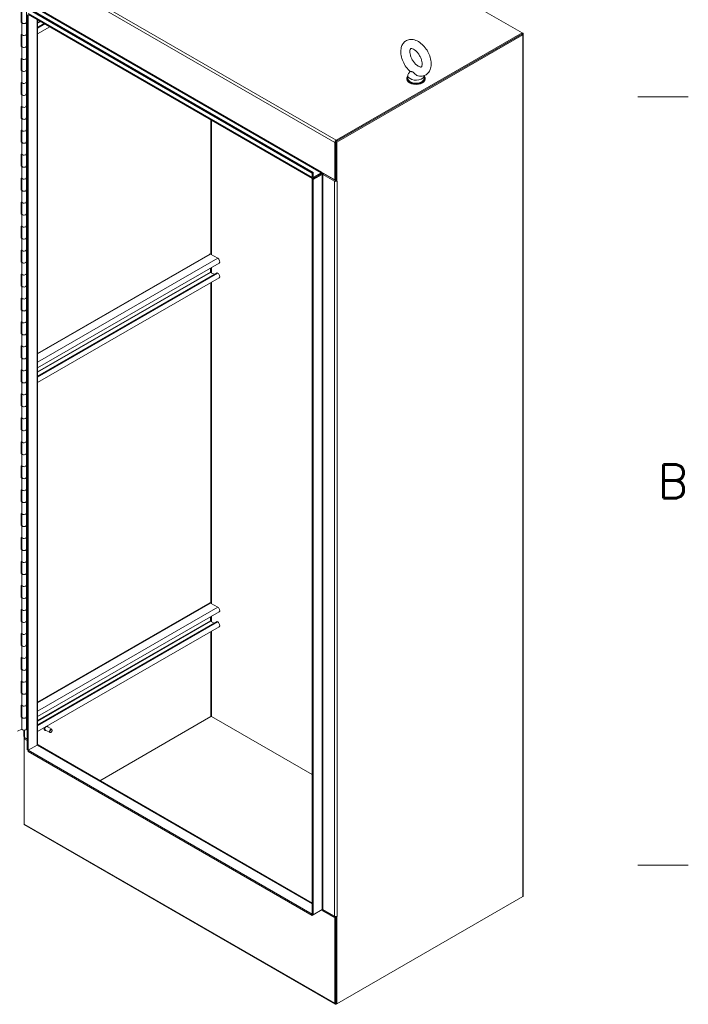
# Model space of a CAD drawing. Header units: inches. Extents: x 3 to 371, y 8 to 234.
# Tile 50 of 51: x 333 to 368, y 154 to 206. Entities that reach past the tile are written whole.
import ezdxf

# ---------------------------------------------------------------- set-up
doc = ezdxf.new("R2010")
doc.units = ezdxf.units.IN
doc.header["$LTSCALE"] = 22
doc.header["$MEASUREMENT"] = 0
doc.layers.get('0').update_dxf_attribs({"lineweight": 0})
for name, color, linetype, lineweight in [('Border (ANSI)', 7, 'Continuous', 5), ('Visible (ANSI)', 7, 'Continuous', 5), ('Visible Narrow (ANSI)', 7, 'Continuous', 5)]:
    doc.layers.add(name, color=color, linetype=linetype, lineweight=lineweight)
doc.styles.add('Note Text (ANSI)', font='RomanS.shx')

# ---------------------------------------------------------------- blocks, each defined once
blk = doc.blocks.new('Borders Default Border')
at = {"layer": 'Border (ANSI)'}
for p, q in [((16.62, 9.1667), (16.74, 9.1667)), ((16.62, 7.3333), (16.74, 7.3333))]:
    blk.add_line(p, q, dxfattribs=at)
at = {"layer": 'Border (ANSI)', "insert": (16.6668, 8.2092), "char_height": 0.08, "attachment_point": 7, "style": 'Note Text (ANSI)'}
blk.add_mtext('B', dxfattribs=at)

msp = doc.modelspace()

# ---------------------------------------------------------------- linework, layer by layer
at = {"layer": 'Visible (ANSI)'}
for p, q in [((343.2615, 214.4345), (359.5616, 205.0236)), ((333.3144, 205.589), (333.3144, 206.2177)), ((333.5685, 205.589), (333.5685, 206.2177)), ((333.6481, 206.2711), (348.553, 197.6658)), ((333.6991, 206.3006), (348.604, 197.6952)), ((333.2908, 205.5681), (333.2908, 206.1968)), ((333.5971, 167.3996), (333.5971, 205.9863)), ((333.6481, 167.3702), (333.6481, 205.9568)), ((348.5729, 197.3859), (333.668, 205.9913)), ((334.1527, 205.7115), (334.1527, 167.6845)), ((333.2908, 205.6116), (333.3144, 205.6231)), ((333.3154, 205.58), (333.2908, 205.5681)), ((333.3163, 204.9477), (333.3163, 205.5764)), ((333.5685, 205.5954), (333.5971, 205.5866)), ((333.5685, 204.9603), (333.5685, 205.589)), ((334.4909, 205.5162), (334.1527, 205.321)), ((334.7856, 205.3461), (334.1527, 204.9807)), ((333.2908, 204.9393), (333.3163, 204.9517)), ((333.2908, 204.3106), (333.2908, 204.9393)), ((333.3144, 204.3316), (333.3144, 204.9508)), ((333.5685, 205.0034), (333.5971, 204.9943)), ((333.5971, 204.9579), (333.5685, 204.9667)), ((333.5685, 204.3316), (333.5685, 204.9603)), ((349.7951, 199.326), (359.5446, 204.9549)), ((359.5616, 205.0236), (349.8121, 199.3947)), ((359.5616, 204.9647), (349.8121, 199.3358)), ((349.8461, 199.2965), (359.5956, 204.9254)), ((359.5616, 205.0236), (359.5956, 205.004)), ((359.5616, 204.9647), (359.5616, 205.0236)), ((359.6238, 204.9647), (359.6238, 159.7373)), ((333.2908, 204.3542), (333.3144, 204.3657)), ((333.3154, 204.3226), (333.2908, 204.3106)), ((333.3163, 203.6903), (333.3163, 204.319)), ((333.5685, 204.3379), (333.5971, 204.3292)), ((333.5685, 203.7029), (333.5685, 204.3316)), ((333.2908, 203.6819), (333.3163, 203.6943)), ((333.2908, 203.0532), (333.2908, 203.6819)), ((333.3144, 203.0742), (333.3144, 203.6934)), ((333.5685, 203.746), (333.5971, 203.7368)), ((333.5971, 203.7005), (333.5685, 203.7092)), ((333.5685, 203.0742), (333.5685, 203.7029)), ((333.2908, 203.0968), (333.3144, 203.1083)), ((333.3154, 203.0652), (333.2908, 203.0532)), ((333.3163, 202.4329), (333.3163, 203.0616)), ((333.5685, 203.0805), (333.5971, 203.0718)), ((333.5685, 202.4455), (333.5685, 203.0742)), ((353.5165, 202.6365), (353.5165, 202.5972)), ((353.5666, 202.7936), (353.5666, 202.6365)), ((353.6869, 203.0041), (353.6029, 202.8937)), ((354.429, 202.7853), (354.429, 202.6365)), ((354.479, 202.6365), (354.479, 202.5972)), ((333.2908, 202.4245), (333.3163, 202.4369)), ((333.2908, 201.7958), (333.2908, 202.4245)), ((333.3144, 201.8168), (333.3144, 202.436)), ((333.5685, 202.4886), (333.5971, 202.4794)), ((333.5971, 202.4431), (333.5685, 202.4518)), ((333.5685, 201.8168), (333.5685, 202.4455)), ((333.2908, 201.8394), (333.3144, 201.8509)), ((333.3154, 201.8078), (333.2908, 201.7958)), ((333.3163, 201.1755), (333.3163, 201.8042)), ((333.5685, 201.8231), (333.5971, 201.8144)), ((333.5685, 201.1881), (333.5685, 201.8168)), ((333.2908, 201.1671), (333.3163, 201.1795)), ((333.2908, 200.5384), (333.2908, 201.1671)), ((333.3144, 200.5594), (333.3144, 201.1786)), ((333.5685, 201.2312), (333.5971, 201.222)), ((333.5971, 201.1857), (333.5685, 201.1944)), ((333.5685, 200.5594), (333.5685, 201.1881)), ((333.2908, 200.582), (333.3144, 200.5935)), ((333.3154, 200.5504), (333.2908, 200.5384)), ((333.3163, 199.9181), (333.3163, 200.5468)), ((333.5685, 200.5657), (333.5971, 200.557)), ((333.5685, 199.9307), (333.5685, 200.5594)), ((333.2908, 199.9097), (333.3163, 199.9221)), ((333.2908, 199.281), (333.2908, 199.9097)), ((333.3144, 199.3019), (333.3144, 199.9212)), ((333.5685, 199.9738), (333.5971, 199.9646)), ((333.5971, 199.9283), (333.5685, 199.937)), ((333.5685, 199.3019), (333.5685, 199.9307)), ((333.2908, 199.3246), (333.3144, 199.3361)), ((333.3154, 199.293), (333.2908, 199.281)), ((333.3163, 198.6606), (333.3163, 199.2893)), ((333.5685, 199.3083), (333.5971, 199.2996)), ((333.5685, 198.6732), (333.5685, 199.3019)), ((349.7441, 199.2769), (349.7441, 197.3121)), ((349.7951, 197.2631), (349.7951, 199.326)), ((349.7951, 199.326), (349.8461, 199.2965)), ((349.7951, 197.3416), (349.7951, 199.3063)), ((349.8461, 197.2337), (349.8461, 199.2965)), ((333.2908, 198.6523), (333.3163, 198.6647)), ((333.2908, 198.0236), (333.2908, 198.6523)), ((333.3144, 198.0445), (333.3144, 198.6638)), ((333.5685, 198.7164), (333.5971, 198.7072)), ((333.5971, 198.6709), (333.5685, 198.6796)), ((333.5685, 198.0445), (333.5685, 198.6732)), ((333.2908, 198.0672), (333.3144, 198.0787)), ((333.3154, 198.0356), (333.2908, 198.0236)), ((333.3163, 197.4032), (333.3163, 198.0319)), ((333.5685, 198.0509), (333.5971, 198.0422)), ((333.5685, 197.4158), (333.5685, 198.0445)), ((333.5685, 197.459), (333.5971, 197.4498)), ((333.5971, 197.4135), (333.5685, 197.4222)), ((333.5685, 196.7871), (333.5685, 197.4158)), ((348.604, 197.6952), (348.553, 197.6658)), ((348.553, 197.6658), (348.553, 197.43)), ((349.0295, 197.6265), (348.553, 197.3514)), ((348.604, 197.6952), (348.604, 197.4594)), ((348.604, 197.322), (349.0805, 197.5971)), ((348.621, 197.4496), (349.0295, 197.6854)), ((349.0295, 197.6265), (348.621, 197.3907)), ((349.0465, 197.7149), (349.7441, 197.3121)), ((349.1145, 197.5971), (349.7271, 197.2434)), ((349.1655, 197.6265), (349.7781, 197.2728)), ((333.2908, 197.3949), (333.3163, 197.4073)), ((333.2908, 196.7662), (333.2908, 197.3949)), ((333.3144, 196.7871), (333.3144, 197.4064)), ((348.604, 197.322), (348.553, 197.3514)), ((348.553, 197.3514), (348.553, 158.7648)), ((348.604, 197.322), (348.604, 158.7354)), ((349.7951, 197.3273), (349.7395, 197.2951)), ((349.7441, 197.3121), (349.7951, 197.3416)), ((349.7951, 197.2631), (349.8461, 197.2337)), ((349.8461, 197.2337), (349.8633, 197.2436)), ((349.8632, 197.2435), (349.8633, 197.2434)), ((349.8633, 197.2434), (349.8632, 197.2434)), ((349.8633, 197.2436), (349.8633, 197.2434)), ((333.2908, 196.8098), (333.3144, 196.8213)), ((333.3154, 196.7782), (333.2908, 196.7662)), ((333.3163, 196.1458), (333.3163, 196.7745)), ((333.5685, 196.7935), (333.5971, 196.7848)), ((333.5685, 196.1584), (333.5685, 196.7871)), ((333.2908, 196.1375), (333.3163, 196.1499)), ((333.2908, 195.5088), (333.2908, 196.1375)), ((333.3144, 195.5297), (333.3144, 196.149)), ((333.5685, 196.2016), (333.5971, 196.1924)), ((333.5971, 196.1561), (333.5685, 196.1648)), ((333.5685, 195.5297), (333.5685, 196.1584)), ((333.2908, 195.5524), (333.3144, 195.5639)), ((333.3154, 195.5208), (333.2908, 195.5088)), ((333.3163, 194.8884), (333.3163, 195.5171)), ((333.5685, 195.5361), (333.5971, 195.5274)), ((333.5685, 194.901), (333.5685, 195.5297)), ((333.2908, 194.8801), (333.3163, 194.8925)), ((333.2908, 194.2514), (333.2908, 194.8801)), ((333.3144, 194.2723), (333.3144, 194.8916)), ((333.5685, 194.9442), (333.5971, 194.935)), ((333.5971, 194.8987), (333.5685, 194.9074)), ((333.5685, 194.2723), (333.5685, 194.901)), ((333.2908, 194.295), (333.3144, 194.3065)), ((333.3154, 194.2633), (333.2908, 194.2514)), ((333.3163, 193.631), (333.3163, 194.2597)), ((333.5685, 194.2787), (333.5971, 194.27)), ((333.5685, 193.6436), (333.5685, 194.2723)), ((333.2908, 193.6227), (333.3163, 193.6351)), ((333.2908, 192.994), (333.2908, 193.6227)), ((333.3144, 193.0149), (333.3144, 193.6342)), ((333.5685, 193.6868), (333.5971, 193.6776)), ((333.5971, 193.6413), (333.5685, 193.65)), ((333.5685, 193.0149), (333.5685, 193.6436)), ((343.1792, 193.4146), (334.1527, 188.2032)), ((343.599, 193.1953), (343.2274, 193.4099)), ((333.2908, 193.0376), (333.3144, 193.0491)), ((333.3154, 193.0059), (333.2908, 192.994)), ((333.3163, 192.3736), (333.3163, 193.0023)), ((333.5685, 193.0213), (333.5971, 193.0126)), ((333.5685, 192.3862), (333.5685, 193.0149)), ((343.6731, 192.9459), (334.1527, 187.4494)), ((333.2908, 192.3653), (333.3163, 192.3777)), ((333.2908, 191.7366), (333.2908, 192.3653)), ((333.3144, 191.7575), (333.3144, 192.3768)), ((333.5685, 192.4294), (333.5971, 192.4202)), ((333.5971, 192.3839), (333.5685, 192.3926)), ((333.5685, 191.7575), (333.5685, 192.3862)), ((343.5489, 192.4349), (334.1527, 187.01)), ((343.217, 192.4728), (343.217, 192.6826)), ((343.4054, 192.3521), (343.2274, 192.4549)), ((343.599, 192.4157), (343.5693, 192.4329)), ((333.2908, 191.7802), (333.3144, 191.7917)), ((333.3154, 191.7485), (333.2908, 191.7366)), ((333.3163, 191.1162), (333.3163, 191.7449)), ((333.5685, 191.7639), (333.5971, 191.7552)), ((333.5685, 191.1288), (333.5685, 191.7575)), ((343.6731, 192.1664), (334.1527, 186.6698)), ((333.2908, 191.1079), (333.3163, 191.1203)), ((333.2908, 190.4792), (333.2908, 191.1079)), ((333.3144, 190.5001), (333.3144, 191.1194)), ((333.5685, 191.172), (333.5971, 191.1628)), ((333.5971, 191.1265), (333.5685, 191.1352)), ((333.5685, 190.5001), (333.5685, 191.1288)), ((333.2908, 190.5228), (333.3144, 190.5343)), ((333.3154, 190.4911), (333.2908, 190.4792)), ((333.3163, 189.8588), (333.3163, 190.4875)), ((333.5685, 190.5065), (333.5971, 190.4978)), ((333.5685, 189.8714), (333.5685, 190.5001)), ((333.2908, 189.8505), (333.3163, 189.8629)), ((333.2908, 189.2218), (333.2908, 189.8505)), ((333.3144, 189.2427), (333.3144, 189.862)), ((333.5685, 189.9146), (333.5971, 189.9054)), ((333.5971, 189.8691), (333.5685, 189.8778)), ((333.5685, 189.2427), (333.5685, 189.8714)), ((333.2908, 189.2654), (333.3144, 189.2768)), ((333.3154, 189.2337), (333.2908, 189.2218)), ((333.3163, 188.6014), (333.3163, 189.2301)), ((333.5685, 189.2491), (333.5971, 189.2404)), ((333.5685, 188.614), (333.5685, 189.2427)), ((333.5685, 188.6572), (333.5971, 188.648)), ((333.2908, 188.5931), (333.3163, 188.6055)), ((333.2908, 187.9644), (333.2908, 188.5931)), ((333.3144, 187.9853), (333.3144, 188.6046)), ((333.5971, 188.6117), (333.5685, 188.6204)), ((333.5685, 187.9853), (333.5685, 188.614)), ((333.2908, 188.008), (333.3144, 188.0194)), ((333.3154, 187.9763), (333.2908, 187.9644)), ((333.3163, 187.344), (333.3163, 187.9727)), ((333.5685, 187.9917), (333.5971, 187.983)), ((333.5685, 187.3566), (333.5685, 187.9853)), ((333.2908, 187.3357), (333.3163, 187.3481)), ((333.2908, 186.707), (333.2908, 187.3357)), ((333.3144, 186.7279), (333.3144, 187.3472)), ((333.5685, 187.3998), (333.5971, 187.3906)), ((333.5971, 187.3543), (333.5685, 187.363)), ((333.5685, 186.7279), (333.5685, 187.3566)), ((333.2908, 186.7506), (333.3144, 186.762)), ((333.3154, 186.7189), (333.2908, 186.707)), ((333.3163, 186.0866), (333.3163, 186.7153)), ((333.5685, 186.7343), (333.5971, 186.7256)), ((333.5685, 186.0992), (333.5685, 186.7279)), ((333.2908, 186.0783), (333.3163, 186.0907)), ((333.2908, 185.4496), (333.2908, 186.0783)), ((333.3144, 185.4705), (333.3144, 186.0898)), ((333.5685, 186.1423), (333.5971, 186.1332)), ((333.5971, 186.0969), (333.5685, 186.1056)), ((333.5685, 185.4705), (333.5685, 186.0992)), ((333.2908, 185.4932), (333.3144, 185.5046)), ((333.3154, 185.4615), (333.2908, 185.4496)), ((333.3163, 184.8292), (333.3163, 185.4579)), ((333.5685, 185.4769), (333.5971, 185.4682)), ((333.5685, 184.8418), (333.5685, 185.4705)), ((333.2908, 184.8209), (333.3163, 184.8333)), ((333.2908, 184.1922), (333.2908, 184.8209)), ((333.3144, 184.2131), (333.3144, 184.8323)), ((333.5685, 184.8849), (333.5971, 184.8758)), ((333.5971, 184.8395), (333.5685, 184.8482)), ((333.5685, 184.2131), (333.5685, 184.8418)), ((333.2908, 184.2358), (333.3144, 184.2472)), ((333.3154, 184.2041), (333.2908, 184.1922)), ((333.3163, 183.5718), (333.3163, 184.2005)), ((333.5685, 184.2195), (333.5971, 184.2108)), ((333.5685, 183.5844), (333.5685, 184.2131)), ((333.2908, 183.5635), (333.3163, 183.5759)), ((333.2908, 182.9348), (333.2908, 183.5635)), ((333.3144, 182.9557), (333.3144, 183.5749)), ((333.5685, 183.6275), (333.5971, 183.6184)), ((333.5971, 183.5821), (333.5685, 183.5908)), ((333.5685, 182.9557), (333.5685, 183.5844)), ((333.2908, 182.9783), (333.3144, 182.9898)), ((333.3154, 182.9467), (333.2908, 182.9348)), ((333.5685, 182.9621), (333.5971, 182.9534)), ((333.5685, 182.327), (333.5685, 182.9557)), ((333.3163, 182.3144), (333.3163, 182.9431)), ((333.2908, 182.3061), (333.3163, 182.3185)), ((333.2908, 181.6774), (333.2908, 182.3061)), ((333.3144, 181.6983), (333.3144, 182.3175)), ((333.5685, 182.3701), (333.5971, 182.361)), ((333.5971, 182.3247), (333.5685, 182.3334)), ((333.5685, 181.6983), (333.5685, 182.327)), ((333.2908, 181.7209), (333.3144, 181.7324)), ((333.3154, 181.6893), (333.2908, 181.6774)), ((333.3163, 181.057), (333.3163, 181.6857)), ((333.5685, 181.7047), (333.5971, 181.696)), ((333.5685, 181.0696), (333.5685, 181.6983)), ((333.2908, 181.0487), (333.3163, 181.0611)), ((333.2908, 180.42), (333.2908, 181.0487)), ((333.3144, 180.4409), (333.3144, 181.0601)), ((333.5685, 181.1127), (333.5971, 181.1036)), ((333.5971, 181.0672), (333.5685, 181.076)), ((333.5685, 180.4409), (333.5685, 181.0696)), ((333.2908, 180.4635), (333.3144, 180.475)), ((333.3154, 180.4319), (333.2908, 180.42)), ((333.3163, 179.7996), (333.3163, 180.4283)), ((333.5685, 180.4473), (333.5971, 180.4385)), ((333.5685, 179.8122), (333.5685, 180.4409)), ((333.5685, 179.8553), (333.5971, 179.8462)), ((333.2908, 179.7913), (333.3163, 179.8036)), ((333.2908, 179.1626), (333.2908, 179.7913)), ((333.3144, 179.1835), (333.3144, 179.8027)), ((333.5971, 179.8098), (333.5685, 179.8186)), ((333.5685, 179.1835), (333.5685, 179.8122)), ((333.2908, 179.2061), (333.3144, 179.2176)), ((333.3154, 179.1745), (333.2908, 179.1626)), ((333.3163, 178.5422), (333.3163, 179.1709)), ((333.5685, 179.1899), (333.5971, 179.1811)), ((333.5685, 178.5548), (333.5685, 179.1835)), ((333.2908, 178.5338), (333.3163, 178.5462)), ((333.2908, 177.9051), (333.2908, 178.5338)), ((333.3144, 177.9261), (333.3144, 178.5453)), ((333.5685, 178.5979), (333.5971, 178.5888)), ((333.5971, 178.5524), (333.5685, 178.5612)), ((333.5685, 177.9261), (333.5685, 178.5548)), ((333.2908, 177.9487), (333.3144, 177.9602)), ((333.3154, 177.9171), (333.2908, 177.9051)), ((333.3163, 177.2848), (333.3163, 177.9135)), ((333.5685, 177.9324), (333.5971, 177.9237)), ((333.5685, 177.2974), (333.5685, 177.9261)), ((333.2908, 177.2764), (333.3163, 177.2888)), ((333.2908, 176.6477), (333.2908, 177.2764)), ((333.3144, 176.6687), (333.3144, 177.2879)), ((333.5685, 177.3405), (333.5971, 177.3313)), ((333.5971, 177.295), (333.5685, 177.3037)), ((333.5685, 176.6687), (333.5685, 177.2974)), ((333.2908, 176.6913), (333.3144, 176.7028)), ((333.3154, 176.6597), (333.2908, 176.6477)), ((333.3163, 176.0274), (333.3163, 176.6561)), ((333.5685, 176.675), (333.5971, 176.6663)), ((333.5685, 176.04), (333.5685, 176.6687)), ((333.2908, 176.019), (333.3163, 176.0314)), ((333.2908, 175.3903), (333.2908, 176.019)), ((333.3144, 175.4113), (333.3144, 176.0305)), ((333.5685, 176.0831), (333.5971, 176.0739)), ((333.5971, 176.0376), (333.5685, 176.0463)), ((333.5685, 175.4113), (333.5685, 176.04)), ((333.2908, 175.4339), (333.3144, 175.4454)), ((333.3154, 175.4023), (333.2908, 175.3903)), ((333.3163, 174.77), (333.3163, 175.3987)), ((333.5685, 175.4176), (333.5971, 175.4089)), ((333.5685, 174.7826), (333.5685, 175.4113)), ((333.2908, 174.7616), (333.3163, 174.774)), ((333.2908, 174.1329), (333.2908, 174.7616)), ((333.3144, 174.1539), (333.3144, 174.7731)), ((333.5685, 174.8257), (333.5971, 174.8165)), ((333.5971, 174.7802), (333.5685, 174.7889)), ((333.5685, 174.1539), (333.5685, 174.7826)), ((343.1792, 175.1037), (334.1527, 169.8922)), ((343.599, 174.8844), (343.2274, 175.0989)), ((333.2908, 174.1765), (333.3144, 174.188)), ((333.5685, 174.1602), (333.5971, 174.1515)), ((343.6731, 174.635), (334.1527, 169.1384)), ((343.217, 174.1618), (343.217, 174.3717)), ((333.3154, 174.1449), (333.2908, 174.1329)), ((333.3163, 173.5126), (333.3163, 174.1413)), ((333.5685, 173.5252), (333.5685, 174.1539)), ((343.5489, 174.1239), (334.1527, 168.6991)), ((343.6731, 173.8554), (334.1527, 168.3588)), ((343.4054, 174.0411), (343.2274, 174.1439)), ((343.599, 174.1048), (343.5693, 174.1219)), ((333.2908, 173.5042), (333.3163, 173.5166)), ((333.2908, 172.8755), (333.2908, 173.5042)), ((333.3144, 172.8964), (333.3144, 173.5157)), ((333.5685, 173.5683), (333.5971, 173.5591)), ((333.5971, 173.5228), (333.5685, 173.5315)), ((333.5685, 172.8964), (333.5685, 173.5252)), ((333.2908, 172.9191), (333.3144, 172.9306)), ((333.3154, 172.8875), (333.2908, 172.8755)), ((333.3163, 172.2551), (333.3163, 172.8838)), ((333.5685, 172.9028), (333.5971, 172.8941)), ((333.5685, 172.2677), (333.5685, 172.8964)), ((333.2908, 172.2468), (333.3163, 172.2592)), ((333.2908, 171.6181), (333.2908, 172.2468)), ((333.3144, 171.639), (333.3144, 172.2583)), ((333.5685, 172.3109), (333.5971, 172.3017)), ((333.5971, 172.2654), (333.5685, 172.2741)), ((333.5685, 171.639), (333.5685, 172.2677)), ((333.2908, 171.6617), (333.3144, 171.6732)), ((333.3154, 171.6301), (333.2908, 171.6181)), ((333.3163, 170.9977), (333.3163, 171.6264)), ((333.5685, 171.6454), (333.5971, 171.6367)), ((333.5685, 171.0103), (333.5685, 171.639)), ((333.2908, 170.9894), (333.3163, 171.0018)), ((333.2908, 170.3607), (333.2908, 170.9894)), ((333.3144, 170.3816), (333.3144, 171.0009)), ((333.5685, 171.0535), (333.5971, 171.0443)), ((333.5971, 171.008), (333.5685, 171.0167)), ((333.5685, 170.3816), (333.5685, 171.0103)), ((333.2908, 170.4043), (333.3144, 170.4158)), ((333.3154, 170.3727), (333.2908, 170.3607)), ((333.3163, 169.7403), (333.3163, 170.369)), ((333.5685, 170.388), (333.5971, 170.3793)), ((333.5685, 169.7529), (333.5685, 170.3816)), ((333.2908, 169.732), (333.3163, 169.7444)), ((333.2908, 169.1033), (333.2908, 169.732)), ((333.3144, 169.1242), (333.3144, 169.7435)), ((333.5685, 169.7961), (333.5971, 169.7869)), ((333.5971, 169.7506), (333.5685, 169.7593)), ((333.5685, 169.1242), (333.5685, 169.7529)), ((333.2908, 169.1469), (333.3144, 169.1584)), ((333.3154, 169.1153), (333.2908, 169.1033)), ((333.3163, 168.4829), (333.3163, 169.1116)), ((333.5685, 169.1306), (333.5971, 169.1219)), ((333.5685, 168.4955), (333.5685, 169.1242)), ((337.4195, 165.7754), (343.2444, 169.1384)), ((337.4195, 165.7754), (343.2444, 169.1384)), ((348.553, 166.0932), (343.2785, 169.1384)), ((343.2785, 169.1384), (348.553, 166.0932)), ((333.0896, 168.3768), (333.3163, 168.487)), ((334.8957, 168.4703), (334.6442, 168.6154)), ((334.6566, 168.647), (334.6542, 168.6484)), ((333.4327, 168.0873), (333.4327, 168.4224)), ((333.4439, 168.0613), (333.4439, 167.9793)), ((333.4439, 167.9793), (333.4949, 168.0088)), ((333.5971, 167.8909), (333.4439, 167.9793)), ((333.4439, 163.4997), (333.4439, 167.9793)), ((333.5971, 167.9694), (333.4609, 168.048)), ((333.4949, 168.0284), (333.4949, 168.0088)), ((333.4949, 168.0088), (333.5971, 167.9498)), ((334.5269, 168.4222), (334.5234, 168.4243)), ((334.7994, 168.3036), (334.548, 168.4487)), ((334.8561, 168.3133), (334.8476, 168.3083)), ((334.9156, 168.4164), (334.9156, 168.4262)), ((334.1245, 167.6453), (333.6481, 167.3702)), ((334.1245, 167.6453), (333.6481, 167.3702)), ((334.1726, 167.65), (348.553, 159.3475)), ((333.5971, 167.3996), (333.6481, 167.3702)), ((333.6481, 167.3702), (333.6481, 167.3113)), ((348.553, 158.7648), (333.6481, 167.3702)), ((348.553, 158.7059), (333.6481, 167.3113)), ((349.764, 154.0448), (333.4638, 163.4557)), ((359.5956, 159.6981), (349.8461, 154.0692)), ((348.604, 158.7354), (348.553, 158.7648)), ((348.553, 158.7059), (348.553, 158.7648)), ((348.604, 158.7354), (348.553, 158.7059)), ((348.604, 158.7354), (349.0805, 159.0104)), ((349.0975, 159.0006), (349.0465, 158.9712)), ((349.7441, 158.5684), (349.0465, 158.9712)), ((349.0975, 159.0006), (349.7951, 158.5978)), ((349.7271, 158.6568), (349.1145, 159.0104)), ((349.8633, 158.6567), (349.8461, 158.6468)), ((349.8632, 158.6568), (349.8633, 158.6568)), ((349.8632, 158.6568), (349.8633, 158.6567)), ((349.8633, 158.6568), (349.8633, 158.6567)), ((349.7951, 158.5978), (349.7441, 158.5684)), ((349.7441, 158.5684), (349.7441, 154.0888)), ((349.7951, 154.0986), (349.7951, 158.6405)), ((349.7951, 158.5978), (349.7951, 154.1183)), ((349.8461, 158.6468), (349.8438, 158.6481)), ((349.8461, 154.0692), (349.8461, 158.6468)), ((349.7951, 154.0986), (349.8461, 154.0692)), ((349.8461, 154.0692), (349.8121, 154.0495))]:
    msp.add_line(p, q, dxfattribs=at)
for centre, major_axis, start_param, end_param in [((333.4415, 205.589), (-0.127, 0), 0, 3.1415927), ((333.4415, 205.589), (0.1271, 0), 3.3142236, 6.2831853), ((333.4415, 204.9603), (0.127, 0), 3.264348, 6.2831853), ((333.4415, 204.9603), (-0.1271, 0), 0.172631, 3.1415927), ((359.5276, 204.9647), (0.0962, 0), 5.4977871, 7.0685835), ((333.4415, 204.3316), (-0.127, 0), 0, 3.1415927), ((333.4415, 204.3316), (0.1271, 0), 3.3142236, 6.2831853), ((333.4415, 203.7029), (0.127, 0), 3.264348, 6.2831853), ((333.4415, 203.7029), (-0.1271, 0), 0.172631, 3.1415927), ((333.4415, 203.0742), (-0.127, 0), 0, 3.1415927), ((333.4415, 203.0742), (0.1271, 0), 3.3142236, 6.2831853), ((353.9978, 202.6365), (-0.4813, 0), 5.8230671, 9.8848962), ((353.9978, 202.5972), (-0.4813, 0), 0, 3.1415927), ((353.9978, 202.7936), (0.4312, 0), 2.728149, 6.249374), ((353.9978, 202.6365), (0.4312, 0), 3.1415927, 6.2831853), ((333.4415, 202.4455), (0.127, 0), 3.264348, 6.2831853), ((333.4415, 202.4455), (-0.1271, 0), 0.172631, 3.1415927), ((333.4415, 201.8168), (-0.127, 0), 0, 3.1415927), ((333.4415, 201.8168), (0.1271, 0), 3.3142236, 6.2831853), ((333.4415, 201.1881), (0.127, 0), 3.264348, 6.2831853), ((333.4415, 201.1881), (-0.1271, 0), 0.172631, 3.1415927), ((333.4415, 200.5594), (-0.127, 0), 0, 3.1415927), ((333.4415, 200.5594), (0.1271, 0), 3.3142236, 6.2831853), ((333.4415, 199.9307), (0.127, 0), 3.264348, 6.2831853), ((333.4415, 199.9307), (-0.1271, 0), 0.172631, 3.1415927), ((333.4415, 199.3019), (-0.127, 0), 0, 3.1415927), ((333.4415, 199.3019), (0.1271, 0), 3.3142236, 6.2831853), ((349.8121, 199.3161), (-0.0481, -0.0833), 3.9269908, 5.4977871), ((333.4415, 198.6732), (0.127, 0), 3.264348, 6.2831853), ((333.4415, 198.6732), (-0.1271, 0), 0.172631, 3.1415927), ((333.4415, 198.0445), (-0.127, 0), 0, 3.1415927), ((333.4415, 198.0445), (0.1271, 0), 3.3142236, 6.2831853), ((333.4415, 197.4158), (0.127, 0), 3.264348, 6.2831853), ((333.4415, 197.4158), (-0.1271, 0), 0.172631, 3.1415927), ((348.621, 197.4693), (-0.0481, -0.0833), 5.4977871, 7.0685835), ((348.621, 197.4693), (-0.012, -0.0208), 5.4977871, 7.0685835), ((349.0295, 197.7051), (0.012, 0.0208), 3.9269908, 5.4977871), ((349.0295, 197.7051), (-0.0481, -0.0833), 0.7853982, 1.7485788), ((349.0975, 197.5872), (-0.0962, 0), 3.9269908, 5.4977871), ((349.0975, 197.5872), (0.0241, 0), 0.7853982, 2.3561945), ((349.7951, 197.2827), (0.0962, 0), 3.9269908, 5.2466564), ((349.7951, 197.2827), (0.0241, 0), 3.9269908, 4.712389), ((349.7951, 197.2827), (0.0962, 0), 5.4411997, 5.4977871), ((333.4415, 196.7871), (-0.127, 0), 0, 3.1415927), ((333.4415, 196.7871), (0.1271, 0), 3.3142236, 6.2831853), ((333.4415, 196.1584), (0.127, 0), 3.264348, 6.2831853), ((333.4415, 196.1584), (-0.1271, 0), 0.172631, 3.1415927), ((333.4415, 195.5297), (-0.127, 0), 0, 3.1415927), ((333.4415, 195.5297), (0.1271, 0), 3.3142236, 6.2831853), ((333.4415, 194.901), (0.127, 0), 3.264348, 6.2831853), ((333.4415, 194.901), (-0.1271, 0), 0.172631, 3.1415927), ((333.4415, 194.2723), (-0.127, 0), 0, 3.1415927), ((333.4415, 194.2723), (0.1271, 0), 3.3142236, 6.2831853), ((333.4415, 193.6436), (0.127, 0), 3.264348, 6.2831853), ((333.4415, 193.6436), (-0.1271, 0), 0.172631, 3.1415927), ((343.2274, 193.3313), (-0.0481, 0.0834), 5.4977871, 6.2831853), ((333.4415, 193.0149), (-0.127, 0), 0, 3.1415927), ((333.4415, 193.0149), (0.1271, 0), 3.3142236, 6.2831853), ((343.599, 193.0743), (0.0741, -0.1284), 0, 2.3561945), ((333.4415, 192.3862), (0.127, 0), 3.264348, 6.2831853), ((333.4415, 192.3862), (-0.1271, 0), 0.172631, 3.1415927), ((343.2274, 192.4668), (-0.0073, 0.0127), 0.7853982, 2.3561945), ((343.5693, 192.3996), (-0.0204, 0.0353), 5.4977871, 6.2831853), ((343.599, 192.2947), (0.0741, -0.1284), 0, 2.3561945), ((333.4415, 191.7575), (-0.127, 0), 0, 3.1415927), ((333.4415, 191.7575), (0.1271, 0), 3.3142236, 6.2831853), ((333.4415, 191.1288), (0.127, 0), 3.264348, 6.2831853), ((333.4415, 191.1288), (-0.1271, 0), 0.172631, 3.1415927), ((333.4415, 190.5001), (-0.127, 0), 0, 3.1415927), ((333.4415, 190.5001), (0.1271, 0), 3.3142236, 6.2831853), ((333.4415, 189.8714), (0.127, 0), 3.264348, 6.2831853), ((333.4415, 189.8714), (-0.1271, 0), 0.172631, 3.1415927), ((333.4415, 189.2427), (-0.127, 0), 0, 3.1415927), ((333.4415, 189.2427), (0.1271, 0), 3.3142236, 6.2831853), ((333.4415, 188.614), (0.127, 0), 3.264348, 6.2831853), ((333.4415, 188.614), (-0.1271, 0), 0.172631, 3.1415927), ((333.4415, 187.9853), (-0.127, 0), 0, 3.1415927), ((333.4415, 187.9853), (0.1271, 0), 3.3142236, 6.2831853), ((333.4415, 187.3566), (0.127, 0), 3.264348, 6.2831853), ((333.4415, 187.3566), (-0.1271, 0), 0.172631, 3.1415927), ((333.4415, 186.7279), (-0.127, 0), 0, 3.1415927), ((333.4415, 186.7279), (0.1271, 0), 3.3142236, 6.2831853), ((333.4415, 186.0992), (0.127, 0), 3.264348, 6.2831853), ((333.4415, 186.0992), (-0.1271, 0), 0.172631, 3.1415927), ((333.4415, 185.4705), (-0.127, 0), 0, 3.1415927), ((333.4415, 185.4705), (0.1271, 0), 3.3142236, 6.2831853), ((333.4415, 184.8418), (0.127, 0), 3.264348, 6.2831853), ((333.4415, 184.8418), (-0.1271, 0), 0.172631, 3.1415927), ((333.4415, 184.2131), (-0.127, 0), 0, 3.1415927), ((333.4415, 184.2131), (0.1271, 0), 3.3142236, 6.2831853), ((333.4415, 183.5844), (0.127, 0), 3.264348, 6.2831853), ((333.4415, 183.5844), (-0.1271, 0), 0.172631, 3.1415927), ((333.4415, 182.9557), (-0.127, 0), 0, 3.1415927), ((333.4415, 182.9557), (0.1271, 0), 3.3142236, 6.2831853), ((333.4415, 182.327), (0.127, 0), 3.264348, 6.2831853), ((333.4415, 182.327), (-0.1271, 0), 0.172631, 3.1415927), ((333.4415, 181.6983), (-0.127, 0), 0, 3.1415927), ((333.4415, 181.6983), (0.1271, 0), 3.3142236, 6.2831853), ((333.4415, 181.0696), (0.127, 0), 3.264348, 6.2831853), ((333.4415, 181.0696), (-0.1271, 0), 0.172631, 3.1415927), ((333.4415, 180.4409), (-0.127, 0), 0, 3.1415927), ((333.4415, 180.4409), (0.1271, 0), 3.3142236, 6.2831853), ((333.4415, 179.8122), (0.127, 0), 3.264348, 6.2831853), ((333.4415, 179.8122), (-0.1271, 0), 0.172631, 3.1415927), ((333.4415, 179.1835), (-0.127, 0), 0, 3.1415927), ((333.4415, 179.1835), (0.1271, 0), 3.3142236, 6.2831853), ((333.4415, 178.5548), (0.127, 0), 3.264348, 6.2831853), ((333.4415, 178.5548), (-0.1271, 0), 0.172631, 3.1415927), ((333.4415, 177.9261), (-0.127, 0), 0, 3.1415927), ((333.4415, 177.9261), (0.1271, 0), 3.3142236, 6.2831853), ((333.4415, 177.2974), (0.127, 0), 3.264348, 6.2831853), ((333.4415, 177.2974), (-0.1271, 0), 0.172631, 3.1415927), ((333.4415, 176.6687), (-0.127, 0), 0, 3.1415927), ((333.4415, 176.6687), (0.1271, 0), 3.3142236, 6.2831853), ((333.4415, 176.04), (0.127, 0), 3.264348, 6.2831853), ((333.4415, 176.04), (-0.1271, 0), 0.172631, 3.1415927), ((333.4415, 175.4113), (-0.127, 0), 0, 3.1415927), ((333.4415, 175.4113), (0.1271, 0), 3.3142236, 6.2831853), ((333.4415, 174.7826), (0.127, 0), 3.264348, 6.2831853), ((333.4415, 174.7826), (-0.1271, 0), 0.172631, 3.1415927), ((343.2274, 175.0203), (-0.0481, 0.0834), 5.4977871, 6.2831853), ((343.599, 174.7634), (0.0741, -0.1284), 0, 2.3561945), ((343.2274, 174.1559), (-0.0073, 0.0127), 0.7853982, 2.3561945), ((333.4415, 174.1539), (-0.127, 0), 0, 3.1415927), ((333.4415, 174.1539), (0.1271, 0), 3.3142236, 6.2831853), ((343.5693, 174.0886), (-0.0204, 0.0353), 5.4977871, 6.2831853), ((343.599, 173.9838), (0.0741, -0.1284), 0, 2.3561945), ((333.4415, 173.5252), (0.127, 0), 3.264348, 6.2831853), ((333.4415, 173.5252), (-0.1271, 0), 0.172631, 3.1415927), ((333.4415, 172.8964), (-0.127, 0), 0, 3.1415927), ((333.4415, 172.8964), (0.1271, 0), 3.3142236, 6.2831853), ((333.4415, 172.2677), (0.127, 0), 3.264348, 6.2831853), ((333.4415, 172.2677), (-0.1271, 0), 0.172631, 3.1415927), ((333.4415, 171.639), (-0.127, 0), 0, 3.1415927), ((333.4415, 171.639), (0.1271, 0), 3.3142236, 6.2831853), ((333.4415, 171.0103), (0.127, 0), 3.264348, 6.2831853), ((333.4415, 171.0103), (-0.1271, 0), 0.172631, 3.1415927), ((333.4415, 170.3816), (-0.127, 0), 0, 3.1415927), ((333.4415, 170.3816), (0.1271, 0), 3.3142236, 6.2831853), ((333.4415, 169.7529), (0.127, 0), 3.264348, 6.2831853), ((333.4415, 169.7529), (-0.1271, 0), 0.172631, 3.1415927), ((333.4415, 169.1242), (-0.127, 0), 0, 3.1415927), ((333.4415, 169.1242), (0.1271, 0), 3.3142236, 6.2831853), ((343.2615, 169.1286), (0.0241, 0), 0.7853982, 2.3561945), ((333.4415, 168.4955), (-0.1271, 0), 0.172631, 3.1415927), ((334.5961, 168.5321), (-0.0481, -0.0834), 3.1415927, 6.2831853), ((334.8476, 168.3869), (0.0481, 0.0834), 5.4977871, 10.2101761), ((333.529, 168.0873), (-0.0962, 0), 0, 0.7853982), ((334.0565, 167.6845), (0.0962, 0), 5.4977871, 6.2831853), ((334.1245, 167.5667), (0.0481, 0.0833), 0, 0.7853982), ((333.5119, 163.539), (-0.0481, -0.0833), 5.4977871, 6.2831853), ((359.5276, 159.7373), (0.0962, 0), 5.4977871, 6.2831853), ((349.0295, 158.9613), (0.012, 0.0208), 5.4977871, 7.0685835), ((349.0975, 159.0006), (0.0241, 0), 0.7853982, 2.3561945), ((349.0295, 158.9613), (-0.0481, -0.0833), 2.3561945, 2.5425653), ((349.7951, 158.696), (-0.0962, 0), 0.7853982, 2.3561945), ((349.8121, 154.1281), (-0.0481, -0.0833), 5.4977871, 7.0685835)]:
    msp.add_ellipse(centre, major_axis=major_axis, ratio=0.5773503, start_param=start_param, end_param=end_param, dxfattribs=at)
msp.add_ellipse((334.8561, 168.382), major_axis=(0.0421, 0.0729), ratio=0.5773503, dxfattribs=at)
for points, knots in [([(354.1169, 202.7694), (354.2018, 202.7513), (354.2915, 202.7493), (354.4462, 202.7867), (354.5116, 202.8175), (354.6212, 202.9011), (354.6657, 202.9524), (354.7392, 203.0737), (354.7651, 203.1451), (354.7989, 203.3095), (354.8015, 203.404), (354.7814, 203.6037), (354.7563, 203.7092), (354.6822, 203.915), (354.6335, 204.0153), (354.5174, 204.2026), (354.4502, 204.2896), (354.3011, 204.444), (354.219, 204.5112), (354.0439, 204.6162), (353.9505, 204.6545), (353.7686, 204.6857), (353.6808, 204.6839), (353.5303, 204.641), (353.4671, 204.608), (353.3612, 204.521), (353.3184, 204.4679), (353.2481, 204.3428), (353.2241, 204.2693), (353.1948, 204.1009), (353.1947, 204.0045), (353.2201, 203.8029), (353.2477, 203.6974), (353.3262, 203.4925), (353.3768, 203.3932), (353.4963, 203.2084), (353.565, 203.1229), (353.6581, 203.0306), (353.6761, 203.0137), (353.6944, 202.9974)], [0.3057307, 0.3057307, 0.3057307, 0.3057307, 0.6170372, 0.6170372, 0.8597967, 0.8597967, 1.0924846, 1.0924846, 1.3619288, 1.3619288, 1.6936624, 1.6936624, 2.0537723, 2.0537723, 2.4101839, 2.4101839, 2.7642474, 2.7642474, 3.122335, 3.122335, 3.4795998, 3.4795998, 3.7832162, 3.7832162, 4.0226311, 4.0226311, 4.2569395, 4.2569395, 4.531737, 4.531737, 4.8684161, 4.8684161, 5.228757, 5.228757, 5.5846921, 5.5846921, 5.9388864, 5.9388864, 6.0216226, 6.0216226, 6.0216226, 6.0216226]), ([(354.1171, 203.277), (354.1496, 203.2582), (354.1792, 203.2462), (354.2265, 203.2331), (354.2441, 203.232), (354.2697, 203.2337), (354.2728, 203.236), (354.2812, 203.242), (354.2876, 203.2475), (354.3036, 203.2793), (354.3121, 203.3044), (354.3204, 203.3688), (354.3212, 203.4058), (354.3133, 203.4902), (354.3044, 203.538), (354.2755, 203.6396), (354.2551, 203.6937), (354.2041, 203.8012), (354.1733, 203.8547), (354.1048, 203.9538), (354.0672, 203.9995), (353.9911, 204.0773), (353.9525, 204.1098), (353.8812, 204.1589), (353.8482, 204.1761), (353.7932, 204.1974), (353.7709, 204.2018), (353.7377, 204.204), (353.7291, 204.2016), (353.7171, 204.1969), (353.7127, 204.1961), (353.6933, 204.1599), (353.6844, 204.1352), (353.6754, 204.0711), (353.6743, 204.0347), (353.6814, 203.9511), (353.6899, 203.9037), (353.7179, 203.8026), (353.7377, 203.7487), (353.7879, 203.6411), (353.8183, 203.5875), (353.8862, 203.4877), (353.9237, 203.4416), (353.9998, 203.3627), (354.0384, 203.3296), (354.0895, 203.2938), (354.1036, 203.2848), (354.1171, 203.277)], [0, 0, 0, 0, 0.2551645, 0.2551645, 0.5092581, 0.5092581, 0.8431278, 0.8431278, 1.1465557, 1.1465557, 1.4329652, 1.4329652, 1.6841854, 1.6841854, 1.94465, 1.94465, 2.2166849, 2.2166849, 2.4954073, 2.4954073, 2.7741335, 2.7741335, 3.0459349, 3.0459349, 3.3055332, 3.3055332, 3.5566885, 3.5566885, 3.8397805, 3.8397805, 4.2705114, 4.2705114, 4.564109, 4.564109, 4.8152663, 4.8152663, 5.0752168, 5.0752168, 5.3468471, 5.3468471, 5.6254206, 5.6254206, 5.9042854, 5.9042854, 6.1765021, 6.1765021, 6.2831853, 6.2831853, 6.2831853, 6.2831853]), ([(353.829, 202.9728), (353.8215, 202.9771), (353.8141, 202.9804), (353.7908, 202.9879), (353.7756, 202.9891), (353.7382, 202.9906), (353.7132, 202.9891), (353.6977, 202.9951), (353.6958, 202.9961), (353.6944, 202.9974)], [0.91423809, 0.91423809, 0.91423809, 0.91423809, 0.9520549, 0.9520549, 1.03110369, 1.03110369, 1.1787345, 1.1787345, 1.20559338, 1.20559338, 1.20559338, 1.20559338]), ([(354.1169, 202.7694), (354.1068, 202.7715), (354.0967, 202.7743), (354.0577, 202.7875), (354.0297, 202.8021), (353.9666, 202.8445), (353.9361, 202.8733), (353.8887, 202.9211), (353.8676, 202.9444), (353.8407, 202.9654), (353.8348, 202.9695), (353.829, 202.9728)], [0.56406313, 0.56406313, 0.56406313, 0.56406313, 0.59143372, 0.59143372, 0.67079373, 0.67079373, 0.78259067, 0.78259067, 0.8847232, 0.8847232, 0.91423809, 0.91423809, 0.91423809, 0.91423809]), ([(334.5234, 168.4243), (334.5164, 168.4283), (334.5105, 168.4341), (334.5013, 168.4487), (334.498, 168.4576), (334.4944, 168.478), (334.4942, 168.4896), (334.497, 168.5139), (334.5, 168.5267), (334.5081, 168.5496), (334.5126, 168.5598), (334.5179, 168.5696)], [2.3561945, 2.3561945, 2.3561945, 2.3561945, 2.6491018, 2.6491018, 2.9579778, 2.9579778, 3.2837829, 3.2837829, 3.611733, 3.611733, 3.8750061, 3.8750061, 3.8750061, 3.8750061]), ([(334.6566, 168.647), (334.6636, 168.643), (334.6695, 168.6372), (334.6787, 168.6226), (334.682, 168.6136), (334.6844, 168.5999), (334.6849, 168.5959), (334.6851, 168.5919)], [5.49778714, 5.49778714, 5.49778714, 5.49778714, 5.7906945, 5.7906945, 6.09957043, 6.09957043, 6.21835397, 6.21835397, 6.21835397, 6.21835397]), ([(334.5889, 168.4251), (334.5845, 168.4229), (334.5801, 168.4211), (334.5658, 168.4163), (334.556, 168.415), (334.5397, 168.4167), (334.5329, 168.4188), (334.5269, 168.4222)], [7.91881297, 7.91881297, 7.91881297, 7.91881297, 8.06070791, 8.06070791, 8.38590465, 8.38590465, 8.6393798, 8.6393798, 8.6393798, 8.6393798])]:
    msp.add_open_spline(points, degree=3, knots=knots, dxfattribs=at)
at = {"layer": 'Visible Narrow (ANSI)'}
for p, q in [((333.5119, 208.8056), (349.8121, 199.3947)), ((349.7441, 199.2769), (333.4439, 208.6878)), ((349.0295, 197.6854), (334.1245, 206.2908)), ((334.1415, 206.3203), (349.0465, 197.7149)), ((333.6481, 206.0354), (348.553, 197.43)), ((334.1245, 167.6453), (334.1245, 205.7277)), ((334.2921, 205.631), (334.1527, 205.5505)), ((334.3128, 205.619), (334.1527, 205.5266)), ((334.5029, 205.5093), (334.1527, 205.3072)), ((334.5325, 205.4922), (334.1527, 205.2729)), ((359.5956, 204.9254), (359.5446, 204.9549)), ((359.5616, 204.9843), (359.5956, 205.004)), ((359.5956, 159.6981), (359.5956, 204.9254)), ((343.2444, 193.4), (343.2444, 200.4624)), ((343.2785, 200.4427), (343.2785, 193.3804)), ((349.7951, 199.3063), (349.7441, 199.2769)), ((349.8121, 199.3947), (349.8121, 199.3358)), ((348.553, 197.43), (348.604, 197.4594)), ((348.604, 197.4594), (348.621, 197.4496)), ((348.621, 197.4496), (348.621, 197.3907)), ((349.0805, 197.5971), (349.0295, 197.6265)), ((349.0805, 159.0104), (349.0805, 197.5971)), ((349.1655, 197.6265), (349.1145, 197.5971)), ((349.1145, 197.5971), (349.1145, 159.0104)), ((349.7271, 197.2434), (349.7781, 197.2728)), ((349.7271, 158.6568), (349.7271, 197.2434)), ((349.7951, 197.2772), (349.7835, 197.2705)), ((349.863, 197.2434), (349.8632, 197.2434)), ((349.8632, 197.2434), (349.8632, 158.6568)), ((343.2274, 193.4099), (334.1527, 188.1706)), ((343.599, 193.1953), (334.1527, 187.7415)), ((343.217, 192.4728), (334.1527, 187.2395)), ((343.2274, 192.4549), (334.1527, 187.2156)), ((343.5693, 192.4329), (334.1527, 186.9962)), ((343.599, 192.4157), (334.1527, 186.9619)), ((343.2444, 192.445), (343.2444, 192.6985)), ((343.2785, 192.7181), (343.2785, 192.4254)), ((343.2444, 175.0891), (343.2444, 191.9189)), ((343.2785, 191.9385), (343.2785, 175.0694)), ((343.2274, 175.0989), (334.1527, 169.8597)), ((343.599, 174.8844), (334.1527, 169.4306)), ((343.217, 174.1618), (334.1527, 168.9286)), ((343.2444, 174.1341), (343.2444, 174.3875)), ((343.2785, 174.4072), (343.2785, 174.1144)), ((343.2274, 174.1439), (334.1527, 168.9047)), ((343.5693, 174.1219), (334.1527, 168.6852)), ((343.599, 174.1048), (334.1527, 168.651)), ((343.2444, 169.1384), (343.2444, 173.6079)), ((343.2785, 173.6276), (343.2785, 169.1384)), ((333.4609, 168.423), (333.4609, 168.048)), ((348.553, 159.315), (334.1245, 167.6453)), ((333.4439, 163.4997), (349.7441, 154.0888)), ((349.0465, 158.9712), (349.0295, 158.981)), ((349.7441, 154.0888), (349.7951, 154.1183)), ((349.8121, 154.0888), (349.8121, 154.0495))]:
    msp.add_line(p, q, dxfattribs=at)
for centre, major_axis, start_param, end_param in [((334.5882, 168.5367), (-0.0649, -0.1124), 4.7297271, 6.2831853), ((334.5918, 168.5346), (-0.0649, -0.1124), 4.6745994, 6.2831853), ((334.5961, 168.5321), (-0.0618, -0.107), 4.5368779, 6.9612053), ((334.5961, 168.5321), (0.0618, 0.107), 5.6051653, 6.4586964), ((334.5918, 168.5346), (0.0649, 0.1124), 0, 0.0377896)]:
    msp.add_ellipse(centre, major_axis=major_axis, ratio=0.5773503, start_param=start_param, end_param=end_param, dxfattribs=at)

# ---------------------------------------------------------------- block references
at = {"xscale": 22, "yscale": 22, "zscale": 22}
msp.add_blockref('Borders Default Border', (0, 0), dxfattribs=at)

doc.saveas('drawing.dxf')
